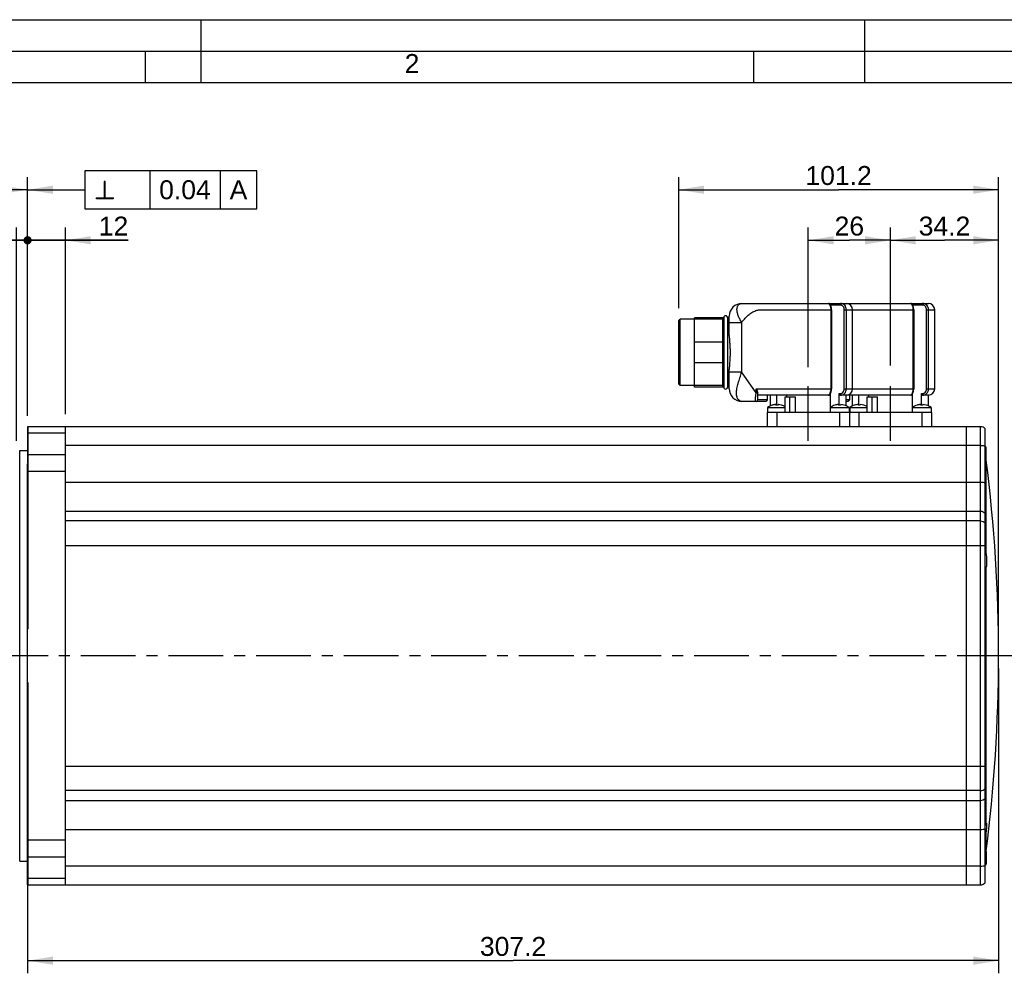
# Model space of a CAD drawing. Header units: millimetres. Extents: x 0 to 420, y 0 to 297.
# Tile 29 of 44: x 101 to 257, y 146 to 297. Entities that reach past the tile are written whole.
import ezdxf

# ---------------------------------------------------------------- set-up
doc = ezdxf.new("R2010")
doc.units = ezdxf.units.MM
doc.header["$LTSCALE"] = 23.1
doc.linetypes.add('CENTER', pattern=[0.6, 0.375, -0.075, 0.075, -0.075])
doc.layers.get('0').update_dxf_attribs({"linetype": 'CONTINUOUS'})
for name, color, linetype in [('AXIS', 7, 'CONTINUOUS'), ('COMPONENTS', 7, 'CONTINUOUS'), ('DETAIL', 7, 'CONTINUOUS'), ('DIMENSION', 7, 'CONTINUOUS')]:
    doc.layers.add(name, color=color, linetype=linetype)
doc.styles.get("Standard").update_dxf_attribs({"font": 'arial.ttf'})
doc.styles.add('TEXTSTYLE_2', font='arial.ttf')
doc.styles.add('TEXTSTYLE_4', font='gdt')
doc.dimstyles.new('DIMSTYLE_1', dxfattribs={"dimtxt": 3, "dimasz": 4, "dimexe": 0.18, "dimexo": 0.0625, "dimgap": 0.09, "dimtad": 1, "dimlfac": 2, "dimdsep": 46, "dimtxsty": 'STANDARD', "dimblk": '_FILLED', "dimblk1": '_FILLED', "dimblk2": '_FILLED', "dimcen": 0.09, "dimadec": 0, "dimazin": 0, "dimtp": 0.1, "dimtm": 0.1, "dimtfac": 1, "dimtofl": 0, "dimtmove": 0, "dimatfit": 3, "dimldrblk": '_FILLED', "dimfxl": 1, "dimtolj": 1, "dimarcsym": 0})
doc.dimstyles.new('DIMSTYLE_2', dxfattribs={"dimtxt": 3, "dimasz": 4, "dimexe": 0.18, "dimexo": 0.0625, "dimgap": 0.09, "dimtad": 1, "dimlfac": 2, "dimdsep": 46, "dimtxsty": 'STANDARD', "dimblk": '_FILLED', "dimblk1": '_FILLED', "dimblk2": '_FILLED', "dimcen": 0.09, "dimadec": 0, "dimazin": 0, "dimtp": 0.2, "dimtm": 0.2, "dimtfac": 1, "dimtofl": 0, "dimtmove": 0, "dimatfit": 3, "dimldrblk": '_FILLED', "dimfxl": 1, "dimtolj": 1, "dimarcsym": 0})
doc.dimstyles.new('DIMSTYLE_3', dxfattribs={"dimtxt": 3, "dimasz": 4, "dimexe": 0.18, "dimexo": 0.0625, "dimgap": 0.09, "dimtad": 1, "dimlfac": 2, "dimdsep": 46, "dimtxsty": 'STANDARD', "dimblk": '_FILLED', "dimblk1": '_FILLED', "dimblk2": '_FILLED', "dimcen": 0.09, "dimadec": 0, "dimazin": 0, "dimtp": 0.5, "dimtm": 0.5, "dimtfac": 1, "dimtofl": 0, "dimtmove": 0, "dimatfit": 3, "dimldrblk": '_FILLED', "dimfxl": 1, "dimtolj": 1, "dimarcsym": 0})
doc.dimstyles.new('DIMSTYLE_4', dxfattribs={"dimtxt": 3, "dimasz": 4, "dimexe": 0.18, "dimexo": 0.0625, "dimgap": 0.09, "dimtad": 1, "dimlfac": 2, "dimdsep": 46, "dimtxsty": 'STANDARD', "dimblk": '_FILLED', "dimblk1": '_FILLED', "dimblk2": '_FILLED', "dimcen": 0.09, "dimadec": 0, "dimazin": 0, "dimtp": 0.3, "dimtm": 0.3, "dimtfac": 1, "dimtofl": 0, "dimtmove": 0, "dimatfit": 3, "dimldrblk": '_FILLED', "dimfxl": 1, "dimtolj": 1, "dimarcsym": 0})
doc.dimstyles.get("Standard").update_dxf_attribs({"dimtxt": 3, "dimasz": 4, "dimexe": 0.18, "dimexo": 0.0625, "dimgap": 0.09, "dimtad": 1, "dimdec": 3, "dimdsep": 46, "dimtxsty": 'STANDARD', "dimblk": '_FILLED', "dimblk1": '_FILLED', "dimblk2": '_FILLED', "dimcen": 0.09, "dimadec": 0, "dimazin": 0, "dimtol": 1, "dimtp": 0.001, "dimtm": 0.001, "dimtfac": 1, "dimtdec": 3, "dimtofl": 0, "dimtmove": 0, "dimatfit": 3, "dimldrblk": '_FILLED', "dimfxl": 1, "dimtolj": 1, "dimarcsym": 0})

# ---------------------------------------------------------------- blocks, each defined once
blk = doc.blocks.new('_FILLED')
at = {"color": 0, "linetype": 'BYBLOCK'}
blk.add_solid([(0, 0), (-1, 0.1625), (-1, -0.1625)], dxfattribs=at)
blk = doc.blocks.new('_DOT')
at = {"color": 0, "linetype": 'BYBLOCK'}
blk.add_line((-0.1625, 0), (-1, 0), dxfattribs=at)
at = {"color": 0, "linetype": 'BYBLOCK', "const_width": 0.1625}
blk.add_lwpolyline([(-0.08125, 0, 1), (0.08125, 0, 1)], format="xyb", close=True, dxfattribs=at)
blk = doc.blocks.new('*D0')
at = {"layer": 'DIMENSION', "color": 2, "linetype": 'CONTINUOUS'}
for p, q in [((100.85, 230.34), (100.85, 264.09)), ((102.6, 234.57), (102.6, 264.09)), ((100.85, 262.09), (90.38, 262.09)), ((90.38, 262.09), (101.73, 262.09)), ((108.6, 262.09), (101.73, 262.09)), ((102.6, 262.09), (108.6, 262.09))]:
    blk.add_line(p, q, dxfattribs=at)
at = {"layer": 'DIMENSION', "color": 2, "linetype": 'CONTINUOUS', "xscale": 4, "yscale": 4, "zscale": 4}
blk.add_blockref('_FILLED', (100.85, 262.09), dxfattribs=at)
at = {"layer": 'DIMENSION', "color": 2, "linetype": 'CONTINUOUS', "xscale": 4, "yscale": 4, "zscale": 4, "rotation": 180}
blk.add_blockref('_DOT', (102.6, 262.09), dxfattribs=at)
at = {"layer": 'DIMENSION', "color": 2, "linetype": 'CONTINUOUS', "insert": (96.2, 265.84), "char_height": 3, "width": 5.8216, "attachment_point": 3, "line_spacing_factor": 0.9}
blk.add_mtext('3.5', dxfattribs=at)
blk = doc.blocks.new('*D1')
at = {"layer": 'DIMENSION', "color": 2, "linetype": 'CONTINUOUS'}
for p, q in [((102.6, 235.37), (102.6, 264.09)), ((108.6, 234.59), (108.6, 264.09)), ((102.6, 262.09), (96.6, 262.09)), ((96.6, 262.09), (105.6, 262.09)), ((118.53, 262.09), (105.6, 262.09)), ((108.6, 262.09), (118.53, 262.09))]:
    blk.add_line(p, q, dxfattribs=at)
at = {"layer": 'DIMENSION', "color": 2, "linetype": 'CONTINUOUS', "xscale": 4, "yscale": 4, "zscale": 4}
blk.add_blockref('_DOT', (102.6, 262.09), dxfattribs=at)
at = {"layer": 'DIMENSION', "color": 2, "linetype": 'CONTINUOUS', "xscale": 4, "yscale": 4, "zscale": 4, "rotation": 180}
blk.add_blockref('_FILLED', (108.6, 262.09), dxfattribs=at)
at = {"layer": 'DIMENSION', "color": 2, "linetype": 'CONTINUOUS', "insert": (113.87, 265.84), "char_height": 3, "width": 4.6617, "attachment_point": 1, "line_spacing_factor": 0.9}
blk.add_mtext('12', dxfattribs=at)
blk = doc.blocks.new('*D6')
at = {"layer": 'DIMENSION', "color": 2, "linetype": 'CONTINUOUS'}
for p, q in [((77.6, 204.05), (77.6, 272.09)), ((102.6, 234.3), (102.6, 272.09)), ((77.6, 270.09), (90.1, 270.09)), ((102.6, 270.09), (90.1, 270.09))]:
    blk.add_line(p, q, dxfattribs=at)
at = {"layer": 'DIMENSION', "color": 2, "linetype": 'CONTINUOUS', "xscale": 4, "yscale": 4, "zscale": 4, "rotation": 180}
blk.add_blockref('_FILLED', (77.6, 270.09), dxfattribs=at)
at = {"layer": 'DIMENSION', "color": 2, "linetype": 'CONTINUOUS', "xscale": 4, "yscale": 4, "zscale": 4}
blk.add_blockref('_FILLED', (102.6, 270.09), dxfattribs=at)
at = {"layer": 'DIMENSION', "color": 2, "linetype": 'CONTINUOUS', "insert": (90.1, 273.84), "char_height": 3, "width": 4.6617, "attachment_point": 2, "line_spacing_factor": 0.9}
blk.add_mtext('50', dxfattribs=at)
blk = doc.blocks.new('*D8')
at = {"layer": 'DIMENSION', "color": 2, "linetype": 'CONTINUOUS'}
for p, q in [((256.2, 194.34), (256.2, 146.09)), ((102.6, 161.08), (102.6, 146.09)), ((102.6, 148.09), (179.4, 148.09)), ((256.2, 148.09), (179.4, 148.09))]:
    blk.add_line(p, q, dxfattribs=at)
at = {"layer": 'DIMENSION', "color": 2, "linetype": 'CONTINUOUS', "xscale": 4, "yscale": 4, "zscale": 4, "rotation": 180}
blk.add_blockref('_FILLED', (102.6, 148.09), dxfattribs=at)
at = {"layer": 'DIMENSION', "color": 2, "linetype": 'CONTINUOUS', "xscale": 4, "yscale": 4, "zscale": 4}
blk.add_blockref('_FILLED', (256.2, 148.09), dxfattribs=at)
at = {"layer": 'DIMENSION', "color": 2, "linetype": 'CONTINUOUS', "insert": (179.4, 151.84), "char_height": 3, "width": 10.4833, "attachment_point": 2, "line_spacing_factor": 0.9}
blk.add_mtext('307.2', dxfattribs=at)
blk = doc.blocks.new('*D9')
at = {"layer": 'DIMENSION', "color": 2, "linetype": 'CONTINUOUS'}
for p, q in [((239.1, 242.25), (239.1, 264.09)), ((256.2, 198.34), (256.2, 264.09)), ((239.1, 262.09), (247.65, 262.09)), ((256.2, 262.09), (247.65, 262.09))]:
    blk.add_line(p, q, dxfattribs=at)
at = {"layer": 'DIMENSION', "color": 2, "linetype": 'CONTINUOUS', "xscale": 4, "yscale": 4, "zscale": 4, "rotation": 180}
blk.add_blockref('_FILLED', (239.1, 262.09), dxfattribs=at)
at = {"layer": 'DIMENSION', "color": 2, "linetype": 'CONTINUOUS', "xscale": 4, "yscale": 4, "zscale": 4}
blk.add_blockref('_FILLED', (256.2, 262.09), dxfattribs=at)
at = {"layer": 'DIMENSION', "color": 2, "linetype": 'CONTINUOUS', "insert": (247.65, 265.84), "char_height": 3, "width": 8.1524, "attachment_point": 2, "line_spacing_factor": 0.9}
blk.add_mtext('34.2', dxfattribs=at)
blk = doc.blocks.new('*D10')
at = {"layer": 'DIMENSION', "color": 2, "linetype": 'CONTINUOUS'}
for p, q in [((226.1, 242.01), (226.1, 264.09)), ((239.1, 242.25), (239.1, 264.09)), ((226.1, 262.09), (232.6, 262.09)), ((239.1, 262.09), (232.6, 262.09))]:
    blk.add_line(p, q, dxfattribs=at)
at = {"layer": 'DIMENSION', "color": 2, "linetype": 'CONTINUOUS', "xscale": 4, "yscale": 4, "zscale": 4, "rotation": 180}
blk.add_blockref('_FILLED', (226.1, 262.09), dxfattribs=at)
at = {"layer": 'DIMENSION', "color": 2, "linetype": 'CONTINUOUS', "xscale": 4, "yscale": 4, "zscale": 4}
blk.add_blockref('_FILLED', (239.1, 262.09), dxfattribs=at)
at = {"layer": 'DIMENSION', "color": 2, "linetype": 'CONTINUOUS', "insert": (232.6, 265.84), "char_height": 3, "width": 4.6617, "attachment_point": 2, "line_spacing_factor": 0.9}
blk.add_mtext('26', dxfattribs=at)
blk = doc.blocks.new('*D11')
at = {"layer": 'DIMENSION', "color": 2, "linetype": 'CONTINUOUS'}
for p, q in [((205.6, 251.34), (205.6, 272.09)), ((256.2, 198.34), (256.2, 272.09)), ((205.6, 270.09), (230.9, 270.09)), ((256.2, 270.09), (230.9, 270.09))]:
    blk.add_line(p, q, dxfattribs=at)
at = {"layer": 'DIMENSION', "color": 2, "linetype": 'CONTINUOUS', "xscale": 4, "yscale": 4, "zscale": 4, "rotation": 180}
blk.add_blockref('_FILLED', (205.6, 270.09), dxfattribs=at)
at = {"layer": 'DIMENSION', "color": 2, "linetype": 'CONTINUOUS', "xscale": 4, "yscale": 4, "zscale": 4}
blk.add_blockref('_FILLED', (256.2, 270.09), dxfattribs=at)
at = {"layer": 'DIMENSION', "color": 2, "linetype": 'CONTINUOUS', "insert": (230.9, 273.84), "char_height": 3, "width": 10.4833, "attachment_point": 2, "line_spacing_factor": 0.9}
blk.add_mtext('101.2', dxfattribs=at)

msp = doc.modelspace()

# ---------------------------------------------------------------- linework, layer by layer
at = {"color": 2, "linetype": 'CONTINUOUS'}
for p, q in [((0, 297), (420, 297)), ((130, 297), (130, 287)), ((235, 297), (235, 287)), ((20, 292), (415, 292)), ((121.25, 287), (121.25, 292)), ((217.5, 287), (217.5, 292))]:
    msp.add_line(p, q, dxfattribs=at)
at = {"color": 7, "linetype": 'CONTINUOUS'}
msp.add_line((410, 287), (25, 287), dxfattribs=at)
at = {"layer": 'AXIS', "color": 2, "linetype": 'CENTER'}
for p, q in [((226.10323, 230.32745), (226.10323, 240.00672)), ((239.10323, 230.32745), (239.10323, 240.25332)), ((258.29253, 196.33596), (74.60323, 196.33596))]:
    msp.add_line(p, q, dxfattribs=at)
at = {"layer": 'COMPONENTS', "color": 7, "linetype": 'CONTINUOUS'}
for p, q in [((215.60323, 252.08596), (245.10323, 252.08596)), ((229.78154, 251.08596), (229.78154, 238.58596)), ((233.10323, 238.58596), (233.10323, 251.08596)), ((242.78154, 251.08596), (242.78154, 238.58596)), ((246.10323, 238.58596), (246.10323, 251.08596)), ((205.60323, 249.33595), (205.85323, 249.58595)), ((205.60323, 239.33604), (205.60323, 249.33587)), ((205.85323, 239.08596), (205.85323, 249.58596)), ((208.10323, 249.58596), (205.85323, 249.58596)), ((208.10323, 238.83596), (208.10323, 249.83596)), ((212.72823, 249.83596), (208.10323, 249.83596)), ((212.60323, 238.83596), (212.60323, 249.83596)), ((212.72823, 249.83596), (212.72823, 238.83596)), ((213.32823, 249.83596), (213.32823, 238.83596)), ((213.60323, 249.83596), (213.32823, 249.83596)), ((213.60323, 247.03921), (213.60323, 250.08596)), ((212.60323, 245.97532), (208.10323, 245.97532)), ((212.60323, 242.6966), (208.10323, 242.6966)), ((213.60323, 238.58596), (213.60323, 241.6327)), ((205.60323, 239.33596), (205.85323, 239.08596)), ((208.10323, 239.08596), (205.85323, 239.08596)), ((212.72823, 238.83596), (208.10323, 238.83596)), ((213.60323, 238.83596), (213.32823, 238.83596)), ((218.10323, 236.83596), (218.10323, 237.91865)), ((229.30718, 237.58596), (218.10323, 237.58596)), ((219.60323, 237.58596), (219.60323, 236.83596)), ((220.10323, 235.8884), (220.10323, 237.58596)), ((221.1257, 236.00316), (221.1257, 237.58596)), ((222.43784, 237.33596), (224.05706, 237.33596)), ((222.43784, 234.83596), (222.43784, 237.33596)), ((222.70263, 237.33596), (222.70263, 237.58596)), ((223.15143, 237.33596), (223.15143, 234.83596)), ((224.05706, 234.83596), (224.05706, 237.33596)), ((229.31507, 237.58608), (229.30718, 237.58596)), ((229.55338, 237.73721), (229.55338, 235.63596)), ((231.01205, 236.00282), (231.01205, 237.85027)), ((242.30718, 237.58596), (231.17617, 237.58596)), ((232.10323, 235.88803), (232.10323, 237.58596)), ((232.60323, 237.58596), (232.60323, 236.83596)), ((233.10323, 235.8884), (233.10323, 237.58596)), ((234.1257, 236.00316), (234.1257, 237.58596)), ((235.43784, 237.33596), (237.05706, 237.33596)), ((235.43784, 234.83596), (235.43784, 237.33596)), ((235.70263, 237.33596), (235.70263, 237.58596)), ((236.15143, 237.33596), (236.15143, 234.83596)), ((237.05706, 234.83596), (237.05706, 237.33596)), ((242.31507, 237.58608), (242.30718, 237.58596)), ((242.55338, 237.73721), (242.55338, 235.63596)), ((244.01205, 236.00282), (244.01205, 237.85027)), ((245.10323, 237.58596), (244.17617, 237.58596)), ((245.10323, 235.88803), (245.10323, 237.58596)), ((219.27895, 236.58596), (215.60323, 236.58596)), ((219.65282, 235.63596), (222.43784, 235.63596)), ((219.65282, 235.63596), (219.65282, 234.83596)), ((220.41965, 235.9972), (220.41712, 236.00316)), ((220.96953, 235.9972), (220.95924, 236.09438)), ((221.34641, 236.09438), (221.33612, 235.9972)), ((221.88853, 236.00316), (221.886, 235.9972)), ((229.55282, 235.63596), (232.55282, 235.63596)), ((229.55282, 235.63596), (229.55282, 234.83596)), ((230.31965, 235.9972), (230.31712, 236.00316)), ((230.86953, 235.9972), (230.85924, 236.09438)), ((231.24641, 236.09438), (231.23612, 235.9972)), ((231.78853, 236.00316), (231.786, 235.9972)), ((232.27895, 236.58596), (232.10323, 236.58596)), ((232.55282, 235.63596), (232.55282, 234.83596)), ((232.65282, 235.63596), (235.43784, 235.63596)), ((232.65282, 235.63596), (232.65282, 234.83596)), ((233.41965, 235.9972), (233.41712, 236.00316)), ((233.96953, 235.9972), (233.95924, 236.09438)), ((234.34641, 236.09438), (234.33612, 235.9972)), ((234.88853, 236.00316), (234.886, 235.9972)), ((242.55282, 235.63596), (245.55282, 235.63596)), ((242.55282, 235.63596), (242.55282, 234.83596)), ((243.31965, 235.9972), (243.31712, 236.00316)), ((243.86953, 235.9972), (243.85924, 236.09438)), ((244.24641, 236.09438), (244.23612, 235.9972)), ((244.78853, 236.00316), (244.786, 235.9972)), ((245.55282, 235.63596), (245.55282, 234.83596)), ((245.60323, 234.83596), (219.60323, 234.83596)), ((219.60323, 234.83596), (219.60323, 232.58596)), ((232.60323, 234.83596), (232.60323, 232.58596)), ((245.60323, 234.83596), (245.60323, 232.58596)), ((102.60323, 232.58596), (102.60323, 226.80382)), ((253.35323, 232.58596), (102.60323, 232.58596)), ((102.70323, 200.60064), (102.70323, 232.58596)), ((108.60323, 160.08596), (108.60323, 232.58596)), ((251.10323, 232.58596), (251.10323, 160.08596)), ((254.10323, 160.42452), (254.10323, 232.24739)), ((102.70323, 229.59609), (102.60323, 229.59609)), ((254.25323, 226.32227), (254.25323, 229.32227)), ((101.35323, 163.83596), (101.35323, 228.83596)), ((101.35323, 228.83596), (102.60323, 228.83596)), ((102.60323, 160.08596), (102.60323, 226.71048)), ((102.70323, 226.71048), (102.60323, 226.71048)), ((102.70323, 216.57548), (102.60323, 216.57548)), ((102.70323, 211.36969), (102.60323, 211.36969)), ((102.70323, 200.60064), (102.60323, 200.60064)), ((102.70323, 192.07128), (102.60323, 192.07128)), ((102.70323, 160.08596), (102.70323, 192.07128)), ((102.70323, 181.30222), (102.60323, 181.30222)), ((254.25323, 177.38285), (254.25323, 180.38277)), ((102.70323, 176.09643), (102.60323, 176.09643)), ((102.70323, 165.96144), (102.60323, 165.96144)), ((254.25323, 165.36939), (254.25323, 163.34965)), ((101.35323, 163.83596), (102.60323, 163.83596)), ((102.70323, 163.07582), (102.60323, 163.07582)), ((102.60323, 160.08596), (253.35323, 160.08596))]:
    msp.add_line(p, q, dxfattribs=at)
at = {"layer": 'COMPONENTS', "color": 9, "linetype": 'CONTINUOUS'}
for p, q in [((225.96247, 251.08596), (229.78154, 251.08596)), ((231.15855, 251.83596), (229.61069, 251.83596)), ((229.65851, 251.08596), (229.65851, 238.58596)), ((231.79423, 251.08596), (233.10323, 251.08596)), ((231.79423, 238.58596), (231.79423, 251.08596)), ((232.13316, 238.58596), (232.13316, 251.08596)), ((233.10323, 251.08596), (238.96247, 251.08596)), ((238.96247, 251.08596), (242.78154, 251.08596)), ((244.15855, 251.83596), (242.61069, 251.83596)), ((242.65851, 251.08596), (242.65851, 238.58596)), ((244.79423, 251.08596), (246.10323, 251.08596)), ((244.79423, 238.58596), (244.79423, 251.08596)), ((245.13316, 238.58596), (245.13316, 251.08596)), ((213.60323, 249.0824), (215.56301, 249.0824)), ((215.56301, 249.08255), (215.56301, 241.25511)), ((213.60323, 241.25516), (215.56301, 241.25516)), ((217.8482, 237.95433), (215.56301, 241.25511)), ((217.8482, 238.58596), (229.78154, 238.58596)), ((217.8482, 237.95433), (217.8482, 238.58596)), ((231.79423, 238.58596), (242.78154, 238.58596)), ((244.79423, 238.58596), (246.10323, 238.58596)), ((218.10139, 237.95433), (217.8482, 237.95433)), ((219.60323, 236.83596), (218.10323, 236.83596)), ((232.60323, 236.83596), (232.10323, 236.83596)), ((221.10323, 234.83596), (221.10323, 232.58596)), ((231.05282, 234.83596), (231.05282, 232.58596)), ((234.10323, 234.83596), (234.10323, 232.58596)), ((244.05282, 234.83596), (244.05282, 232.58596)), ((253.35323, 160.08596), (253.35323, 232.58596)), ((108.60323, 231.55147), (102.70323, 231.55147)), ((253.35323, 229.62123), (108.60323, 229.62123)), ((102.70323, 228.21255), (108.60323, 228.21255)), ((254.2172, 226.27218), (254.2172, 212.61156)), ((102.70323, 225.52821), (108.60323, 225.52821)), ((108.60323, 223.82077), (253.35323, 223.82077)), ((108.60323, 219.22458), (253.35323, 219.22458)), ((253.35323, 217.67035), (108.60323, 217.67035)), ((108.60323, 213.80665), (254.10323, 213.80665)), ((254.2172, 210.35037), (254.2172, 180.43357)), ((108.60323, 178.86526), (254.10323, 178.86526)), ((254.2172, 177.33205), (254.2172, 169.64034)), ((253.35323, 175.00156), (108.60323, 175.00156)), ((108.60323, 173.44733), (253.35323, 173.44733)), ((108.60323, 168.85114), (253.35323, 168.85114)), ((254.2172, 168.38694), (254.2172, 165.07014)), ((108.60323, 167.14371), (102.70323, 167.14371)), ((108.60323, 164.45936), (102.70323, 164.45936)), ((253.35323, 163.05068), (108.60323, 163.05068)), ((102.70323, 161.12044), (108.60323, 161.12044))]:
    msp.add_line(p, q, dxfattribs=at)
at = {"layer": 'COMPONENTS', "color": 2, "linetype": 'CONTINUOUS'}
for p, q in [((212.60323, 249.58596), (208.10323, 249.58596)), ((212.60323, 239.08596), (208.10323, 239.08596))]:
    msp.add_line(p, q, dxfattribs=at)
at = {"layer": 'COMPONENTS', "color": 7, "linetype": 'CONTINUOUS'}
for points in [[(229.78153, 251.08596), (229.78114, 251.12272), (229.77969, 251.16644), (229.77721, 251.20947), (229.77374, 251.25172), (229.76935, 251.29316), (229.76407, 251.33371), (229.758, 251.37331), (229.75118, 251.41195), (229.74369, 251.44957), (229.73557, 251.48612), (229.72689, 251.5216), (229.71772, 251.55595), (229.70814, 251.58911), (229.6982, 251.62108), (229.68797, 251.65181), (229.67752, 251.68126), (229.66691, 251.70943), (229.6562, 251.73629), (229.64546, 251.76182), (229.63471, 251.78607), (229.62402, 251.809), (229.61343, 251.83064), (229.60292, 251.85107), (229.59254, 251.87034), (229.58231, 251.88842), (229.57221, 251.9054), (229.56224, 251.92132), (229.55239, 251.93622), (229.54255, 251.9503), (229.53272, 251.96351), (229.52275, 251.97606), (229.51211, 251.98849), (229.50054, 252.00091), (229.48788, 252.0132), (229.47363, 252.02553), (229.45727, 252.03788), (229.43871, 252.04981), (229.41806, 252.06076), (229.39529, 252.0703), (229.37027, 252.07803), (229.34316, 252.08338), (229.31421, 252.08583), (229.30922, 252.08592)], [(242.78153, 251.08596), (242.78114, 251.12272), (242.77969, 251.16644), (242.77721, 251.20947), (242.77374, 251.25172), (242.76935, 251.29316), (242.76407, 251.33371), (242.758, 251.37331), (242.75118, 251.41195), (242.74369, 251.44957), (242.73557, 251.48612), (242.72689, 251.5216), (242.71772, 251.55595), (242.70814, 251.58911), (242.6982, 251.62108), (242.68797, 251.65181), (242.67752, 251.68126), (242.66691, 251.70943), (242.6562, 251.73629), (242.64546, 251.76182), (242.63471, 251.78607), (242.62402, 251.809), (242.61343, 251.83064), (242.60292, 251.85107), (242.59254, 251.87034), (242.58231, 251.88842), (242.57221, 251.9054), (242.56224, 251.92132), (242.55239, 251.93622), (242.54255, 251.9503), (242.53272, 251.96351), (242.52275, 251.97606), (242.51211, 251.98849), (242.50054, 252.00091), (242.48788, 252.0132), (242.47363, 252.02553), (242.45727, 252.03788), (242.43871, 252.04981), (242.41806, 252.06076), (242.39529, 252.0703), (242.37027, 252.07803), (242.34316, 252.08338), (242.31421, 252.08583), (242.30922, 252.08592)], [(229.31507, 237.58608), (229.34461, 237.58872), (229.37241, 237.59442), (229.39819, 237.60267), (229.42165, 237.61288), (229.44296, 237.62464), (229.46215, 237.63752), (229.47898, 237.65084), (229.49354, 237.66406), (229.5065, 237.67726), (229.51855, 237.69081), (229.52991, 237.70477), (229.54081, 237.71921), (229.55161, 237.73453), (229.56237, 237.75079), (229.57315, 237.76806), (229.58411, 237.78661), (229.59526, 237.80653), (229.60657, 237.82781), (229.61807, 237.85062), (229.62972, 237.875), (229.64147, 237.90094), (229.65325, 237.92847), (229.665, 237.95758), (229.67663, 237.98824), (229.68808, 238.02041), (229.69923, 238.05404), (229.71001, 238.08907), (229.72033, 238.12546), (229.73011, 238.16311), (229.73926, 238.20199), (229.74772, 238.24205), (229.7554, 238.28322), (229.76222, 238.32543), (229.76812, 238.36862), (229.77302, 238.41272), (229.77687, 238.45761), (229.77959, 238.50324), (229.78114, 238.54948), (229.78152, 238.58596)], [(242.31507, 237.58608), (242.34461, 237.58872), (242.37241, 237.59442), (242.39819, 237.60267), (242.42165, 237.61288), (242.44296, 237.62464), (242.46215, 237.63752), (242.47898, 237.65084), (242.49354, 237.66406), (242.5065, 237.67726), (242.51855, 237.69081), (242.52991, 237.70477), (242.54081, 237.71921), (242.55161, 237.73453), (242.56237, 237.75079), (242.57315, 237.76806), (242.58411, 237.78661), (242.59526, 237.80653), (242.60657, 237.82781), (242.61807, 237.85062), (242.62972, 237.875), (242.64147, 237.90094), (242.65325, 237.92847), (242.665, 237.95758), (242.67663, 237.98824), (242.68808, 238.02041), (242.69923, 238.05404), (242.71001, 238.08907), (242.72033, 238.12546), (242.73011, 238.16311), (242.73926, 238.20199), (242.74772, 238.24205), (242.7554, 238.28322), (242.76222, 238.32543), (242.76812, 238.36862), (242.77302, 238.41272), (242.77687, 238.45761), (242.77959, 238.50324), (242.78114, 238.54948), (242.78152, 238.58596)]]:
    msp.add_lwpolyline(points, dxfattribs=at)
for centre, radius, start, end in [((215.60323, 250.08596), 2, 89.9999872, 180), ((232.10323, 251.08596), 1, 0, 90), ((245.10323, 251.08596), 1, 0, 90), ((213.02823, 249.83596), 0.3, 0, 180), ((213.02823, 238.83596), 0.3, 180, 360), ((215.60323, 238.58596), 2, 179.9999952, 270), ((232.10323, 238.58596), 1, 270, 360), ((245.10323, 238.58596), 1, 270, 360), ((217.85323, 236.83596), 0.25, 270, 0.0001566), ((221.15282, 233.49284), 2.6159, 106.3853601, 124.9888075), ((221.15272, 233.47348), 2.62803, 94.2219722, 106.1971165), ((221.15283, 233.1816), 2.82156, 86.2751906, 93.7248094), ((221.15284, 233.4726), 2.62891, 85.286342, 85.7775418), ((221.15293, 233.47345), 2.62806, 74.6643901, 85.2867463), ((221.15347, 233.47565), 2.6258, 73.8009735, 74.6630084), ((221.15282, 233.49284), 2.6159, 60.5723521, 73.6146399), ((231.05282, 233.49284), 2.6159, 106.3853601, 124.9888075), ((231.05272, 233.47348), 2.62803, 94.2219722, 106.1971165), ((231.05283, 233.1816), 2.82156, 86.2751906, 93.7248094), ((231.05284, 233.4726), 2.62891, 85.286342, 85.7775418), ((231.05293, 233.47345), 2.62806, 74.6643901, 85.2867463), ((231.05347, 233.47565), 2.6258, 73.8009735, 74.6630084), ((231.05282, 233.49284), 2.6159, 55.0111925, 73.6146399), ((234.15282, 233.49284), 2.6159, 106.3853601, 124.9888075), ((234.15272, 233.47348), 2.62803, 94.2219722, 106.1971165), ((234.15283, 233.1816), 2.82156, 86.2751906, 93.7248094), ((234.15284, 233.4726), 2.62891, 85.286342, 85.7775418), ((234.15293, 233.47345), 2.62806, 74.6643901, 85.2867463), ((234.15347, 233.47565), 2.6258, 73.8009735, 74.6630084), ((234.15282, 233.49284), 2.6159, 60.5723521, 73.6146399), ((244.05282, 233.49284), 2.6159, 106.3853601, 124.9888075), ((244.05272, 233.47348), 2.62803, 94.2219722, 106.1971165), ((244.05283, 233.1816), 2.82156, 86.2751906, 93.7248094), ((244.05284, 233.4726), 2.62891, 85.286342, 85.7775418), ((244.05293, 233.47345), 2.62806, 74.6643901, 85.2867463), ((244.05347, 233.47565), 2.6258, 73.8009735, 74.6630084), ((244.05282, 233.49284), 2.6159, 55.0111925, 73.6146399), ((253.35323, 231.58596), 1, 41.4096221, 90), ((252.02198, 227.82227), 2.68858, 33.9117135, 39.2637186), ((252.02198, 227.82227), 2.68858, 320.7362814, 326.0882865), ((9.10323, 196.33596), 247.1, 352.7308208, 7.1992904), ((252.02198, 178.88281), 2.68858, 33.9117135, 39.2637186), ((252.02198, 178.88281), 2.68858, 320.7362814, 326.0882865), ((248.43426, 169.72461), 5.88022, 357.6304462, 358.2673533), ((254.09321, 165.08596), 0.125, 270, 352.7308208), ((252.02198, 164.84965), 2.68858, 320.7362814, 326.0882865), ((253.35323, 161.08596), 1, 270, 318.5903779)]:
    msp.add_arc(centre, radius, start, end, dxfattribs=at)
at = {"layer": 'COMPONENTS', "color": 9, "linetype": 'CONTINUOUS'}
for points, knots in [([(215.56296, 249.08248), (215.462, 249.26261), (215.26654, 249.6172), (215.01998, 250.15038), (214.85762, 250.66641), (214.79907, 251.14021), (214.84813, 251.49471), (214.94975, 251.72191), (215.048, 251.85704), (215.16784, 251.96184), (215.3484, 252.059), (215.50259, 252.08594), (215.60323, 252.08596)], [0, 0, 0, 0, 0.172620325, 0.338396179, 0.490308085, 0.622992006, 0.734763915, 0.783949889, 0.829751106, 0.873340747, 0.915864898, 1, 1, 1, 1]), ([(215.56301, 249.08255), (215.70161, 249.26869), (215.99133, 249.63186), (216.4722, 250.13671), (217.01113, 250.5799), (217.52002, 250.86728), (217.90529, 250.99822), (218.13175, 251.04953), (218.2754, 251.07055), (218.39096, 251.08149), (218.50694, 251.08634), (218.71004, 251.08574), (219.00012, 251.08604), (219.34825, 251.08594), (219.69636, 251.08596), (220.04448, 251.08595), (220.50864, 251.08596), (221.08883, 251.08596), (222.01714, 251.08596), (223.17753, 251.08596), (224.57, 251.08596), (225.49831, 251.08596), (225.96247, 251.08596)], [0, 0, 0, 0, 0.06250903, 0.125004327, 0.187471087, 0.249877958, 0.281115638, 0.296741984, 0.312370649, 0.320184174, 0.327998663, 0.343626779, 0.374882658, 0.406138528, 0.437394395, 0.468650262, 0.499906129, 0.562417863, 0.624929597, 0.749953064, 0.874976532, 1, 1, 1, 1]), ([(229.30718, 252.08596), (229.32242, 252.08595), (229.36034, 252.06421), (229.41071, 252.00765), (229.46892, 251.91693), (229.55301, 251.74021), (229.63485, 251.46021), (229.65849, 251.21591), (229.65851, 251.08596)], [0, 0, 0, 0, 0.041661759, 0.110517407, 0.208776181, 0.333922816, 0.644908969, 1, 1, 1, 1]), ([(231.15855, 251.83596), (231.15855, 251.86785), (231.15915, 251.9142), (231.16131, 251.97305), (231.16342, 252.01062), (231.16591, 252.04089), (231.16879, 252.06484), (231.17146, 252.07717), (231.1742, 252.08596), (231.17617, 252.08596)], [0, 0, 0, 0, 0.379841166, 0.55161724, 0.702196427, 0.825997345, 0.918586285, 0.976519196, 1, 1, 1, 1]), ([(231.79423, 251.08596), (231.79422, 251.1786), (231.76948, 251.36306), (231.6688, 251.57429), (231.5434, 251.70694), (231.42828, 251.78191), (231.29724, 251.82682), (231.20485, 251.83595), (231.15855, 251.83596)], [0, 0, 0, 0, 0.25329432, 0.501621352, 0.62486112, 0.748427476, 0.873421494, 1, 1, 1, 1]), ([(232.13316, 251.08596), (232.13315, 251.21729), (232.08894, 251.47885), (231.88653, 251.81815), (231.56199, 252.04137), (231.30426, 252.08595), (231.17617, 252.08596)], [0, 0, 0, 0, 0.256051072, 0.505137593, 0.750276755, 1, 1, 1, 1]), ([(242.30718, 252.08596), (242.32242, 252.08595), (242.36034, 252.06421), (242.41071, 252.00765), (242.46892, 251.91693), (242.55301, 251.74021), (242.63485, 251.46021), (242.65849, 251.21591), (242.65851, 251.08596)], [0, 0, 0, 0, 0.041661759, 0.110517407, 0.208776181, 0.333922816, 0.644908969, 1, 1, 1, 1]), ([(244.15855, 251.83596), (244.15855, 251.86785), (244.15915, 251.9142), (244.16131, 251.97305), (244.16342, 252.01062), (244.16591, 252.04089), (244.16879, 252.06484), (244.17146, 252.07717), (244.1742, 252.08596), (244.17617, 252.08596)], [0, 0, 0, 0, 0.379841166, 0.55161724, 0.702196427, 0.825997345, 0.918586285, 0.976519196, 1, 1, 1, 1]), ([(244.79423, 251.08596), (244.79422, 251.1786), (244.76948, 251.36306), (244.6688, 251.57429), (244.5434, 251.70694), (244.42828, 251.78191), (244.29724, 251.82682), (244.20485, 251.83595), (244.15855, 251.83596)], [0, 0, 0, 0, 0.25329432, 0.501621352, 0.62486112, 0.748427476, 0.873421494, 1, 1, 1, 1]), ([(245.13316, 251.08596), (245.13315, 251.21729), (245.08894, 251.47885), (244.88653, 251.81815), (244.56199, 252.04137), (244.30426, 252.08595), (244.17617, 252.08596)], [0, 0, 0, 0, 0.256051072, 0.505137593, 0.750276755, 1, 1, 1, 1]), ([(215.60321, 236.58596), (215.51002, 236.58596), (215.29629, 236.63894), (215.00798, 236.88375), (214.79605, 237.31956), (214.72223, 237.92468), (214.80318, 238.65715), (215.01268, 239.47482), (215.2909, 240.34652), (215.47628, 240.94788), (215.563, 241.25513)], [0, 0, 0, 0, 0.053917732, 0.122490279, 0.212006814, 0.327678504, 0.470590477, 0.636012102, 0.815301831, 1, 1, 1, 1]), ([(229.65851, 238.58596), (229.65849, 238.45595), (229.63483, 238.21157), (229.55295, 237.93152), (229.46883, 237.75481), (229.41061, 237.66416), (229.36028, 237.60767), (229.3224, 237.58596), (229.30718, 237.58596)], [0, 0, 0, 0, 0.35522959, 0.666281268, 0.791414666, 0.889620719, 0.95839219, 1, 1, 1, 1]), ([(231.01205, 237.85027), (231.11442, 237.8308), (231.27735, 237.82978), (231.47016, 237.91089), (231.63191, 238.04045), (231.76303, 238.27286), (231.79422, 238.48128), (231.79423, 238.58596)], [0, 0, 0, 0, 0.251936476, 0.376422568, 0.499767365, 0.746926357, 1, 1, 1, 1]), ([(242.65851, 238.58596), (242.65849, 238.45595), (242.63483, 238.21157), (242.55295, 237.93152), (242.46883, 237.75481), (242.41061, 237.66416), (242.36028, 237.60767), (242.3224, 237.58596), (242.30718, 237.58596)], [0, 0, 0, 0, 0.35522959, 0.666281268, 0.791414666, 0.889620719, 0.95839219, 1, 1, 1, 1]), ([(244.01205, 237.85027), (244.11442, 237.8308), (244.27735, 237.82978), (244.47016, 237.91089), (244.63191, 238.04045), (244.76303, 238.27286), (244.79422, 238.48128), (244.79423, 238.58596)], [0, 0, 0, 0, 0.251936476, 0.376422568, 0.499767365, 0.746926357, 1, 1, 1, 1]), ([(217.85322, 236.58596), (217.84253, 236.58596), (217.82418, 236.59662), (217.80524, 236.62039), (217.77881, 236.66954), (217.75322, 236.76971), (217.74224, 236.93491), (217.75531, 237.15134), (217.78513, 237.40326), (217.81899, 237.67482), (217.83906, 237.86054), (217.8482, 237.95433)], [0, 0, 0, 0, 0.02277402, 0.040660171, 0.065203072, 0.140722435, 0.258659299, 0.416889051, 0.601976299, 0.799222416, 1, 1, 1, 1]), ([(253.35323, 229.62123), (253.49059, 229.62123), (253.74283, 229.60807), (253.99299, 229.56596), (254.10323, 229.53361)], [0, 0, 0, 0, 0.544529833, 1, 1, 1, 1]), ([(253.35323, 223.82077), (253.49059, 223.82077), (253.74283, 223.80761), (253.99299, 223.7655), (254.10323, 223.73315)], [0, 0, 0, 0, 0.544529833, 1, 1, 1, 1]), ([(253.35323, 219.22458), (253.49331, 219.22458), (253.77511, 219.16702), (254.00977, 218.99992), (254.10323, 218.89755)], [0, 0, 0, 0, 0.502619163, 1, 1, 1, 1]), ([(253.35323, 217.67035), (253.49331, 217.67035), (253.77511, 217.6128), (254.00977, 217.4457), (254.10323, 217.34333)], [0, 0, 0, 0, 0.502619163, 1, 1, 1, 1]), ([(253.35323, 175.00156), (253.49331, 175.00156), (253.77511, 175.05912), (254.00977, 175.22622), (254.10323, 175.32859)], [0, 0, 0, 0, 0.502619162, 1, 1, 1, 1]), ([(253.35323, 173.44733), (253.49331, 173.44733), (253.77511, 173.50489), (254.00977, 173.67199), (254.10323, 173.77436)], [0, 0, 0, 0, 0.502619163, 1, 1, 1, 1]), ([(253.35323, 168.85114), (253.49059, 168.85114), (253.74283, 168.8643), (253.99299, 168.90641), (254.10323, 168.93877)], [0, 0, 0, 0, 0.544529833, 1, 1, 1, 1]), ([(253.35323, 163.05068), (253.49059, 163.05068), (253.74283, 163.06384), (253.99299, 163.10595), (254.10323, 163.13831)], [0, 0, 0, 0, 0.544529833, 1, 1, 1, 1])]:
    msp.add_open_spline(points, degree=3, knots=knots, dxfattribs=at)
at = {"layer": 'COMPONENTS', "color": 7, "linetype": 'CONTINUOUS'}
for points, knots in [([(213.60323, 247.03919), (213.60323, 246.82696), (213.62443, 246.39123), (213.67662, 245.72622), (213.72183, 245.03755), (213.73357, 244.57108), (213.73357, 244.33596)], [0, 0, 0, 0, 0.235212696, 0.48307708, 0.739412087, 1, 1, 1, 1]), ([(213.73357, 244.33596), (213.73357, 244.10081), (213.72182, 243.63433), (213.67662, 242.94565), (213.62443, 242.28066), (213.60323, 241.84495), (213.60323, 241.63272)], [0, 0, 0, 0, 0.260607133, 0.516941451, 0.764793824, 1, 1, 1, 1]), ([(217.8482, 238.58596), (217.902, 238.47835), (217.98219, 238.32054), (218.06801, 238.10975), (218.09637, 238.00503), (218.10139, 237.95433)], [0, 0, 0, 0, 0.52834461, 0.77622105, 1, 1, 1, 1]), ([(231.17617, 237.58596), (231.30417, 237.58595), (231.56182, 237.63051), (231.88639, 237.85358), (232.08891, 238.19294), (232.13315, 238.45458), (232.13316, 238.58596)], [0, 0, 0, 0, 0.249554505, 0.494710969, 0.743858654, 1, 1, 1, 1]), ([(244.17617, 237.58596), (244.30417, 237.58595), (244.56182, 237.63051), (244.88639, 237.85358), (245.08891, 238.19294), (245.13315, 238.45458), (245.13316, 238.58596)], [0, 0, 0, 0, 0.249554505, 0.494710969, 0.743858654, 1, 1, 1, 1]), ([(219.60323, 236.83596), (219.60323, 236.79415), (219.57383, 236.7134), (219.48441, 236.63666), (219.38362, 236.5949), (219.31337, 236.58596), (219.27895, 236.58596)], [0, 0, 0, 0, 0.279524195, 0.532613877, 0.769890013, 1, 1, 1, 1]), ([(231.17617, 237.58596), (231.15579, 237.58596), (231.11023, 237.60353), (231.05902, 237.66288), (231.02171, 237.7479), (231.01205, 237.81482), (231.01205, 237.85027)], [0, 0, 0, 0, 0.181728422, 0.406961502, 0.684040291, 1, 1, 1, 1]), ([(232.60323, 236.83596), (232.60323, 236.79415), (232.57383, 236.7134), (232.48441, 236.63666), (232.38362, 236.5949), (232.31337, 236.58596), (232.27895, 236.58596)], [0, 0, 0, 0, 0.279524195, 0.532613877, 0.769890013, 1, 1, 1, 1]), ([(244.17617, 237.58596), (244.15579, 237.58596), (244.11023, 237.60353), (244.05902, 237.66288), (244.02171, 237.7479), (244.01205, 237.81482), (244.01205, 237.85027)], [0, 0, 0, 0, 0.181728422, 0.406961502, 0.684040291, 1, 1, 1, 1]), ([(254.2172, 212.61156), (254.21386, 212.63713), (254.18677, 212.68994), (254.1315, 212.71104), (254.10323, 212.71306)], [0, 0, 0, 0, 0.476397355, 1, 1, 1, 1]), ([(254.2172, 212.61156), (254.24931, 212.36571), (254.29426, 211.86982), (254.31367, 211.37228), (254.31367, 211.12265)], [0, 0, 0, 0, 0.498301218, 1, 1, 1, 1]), ([(254.10323, 210.3521), (254.11429, 210.35205), (254.14877, 210.35171), (254.18322, 210.34995), (254.20664, 210.34987)], [0, 0, 0, 0, 0.320745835, 1, 1, 1, 1]), ([(254.20664, 210.34987), (254.20788, 210.34987), (254.2114, 210.34992), (254.21498, 210.34985), (254.2172, 210.35037)], [0, 0, 0, 0, 0.352491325, 1, 1, 1, 1]), ([(254.31367, 211.12265), (254.31367, 211.01825), (254.31054, 210.83231), (254.29404, 210.59496), (254.27047, 210.44492), (254.24418, 210.37292), (254.22608, 210.35241), (254.2172, 210.35037)], [0, 0, 0, 0, 0.396506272, 0.704896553, 0.90662367, 0.96541068, 1, 1, 1, 1]), ([(254.2172, 169.64034), (254.22384, 169.67031), (254.23582, 169.7217), (254.25517, 169.78879), (254.26928, 169.82604), (254.28267, 169.84812), (254.28914, 169.84811)], [0, 0, 0, 0, 0.413452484, 0.719271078, 0.912870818, 1, 1, 1, 1]), ([(254.28914, 169.84811), (254.29447, 169.8481), (254.30434, 169.82774), (254.30835, 169.79418), (254.3134, 169.73342), (254.31367, 169.68715), (254.31367, 169.66006)], [0, 0, 0, 0, 0.082806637, 0.272241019, 0.579027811, 1, 1, 1, 1]), ([(254.2172, 169.64034), (254.21538, 169.63212), (254.19209, 169.591), (254.14025, 169.57673), (254.10323, 169.57487)], [0, 0, 0, 0, 0.185051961, 1, 1, 1, 1]), ([(254.10323, 168.26617), (254.13242, 168.26872), (254.19042, 168.2989), (254.2139, 168.35762), (254.2172, 168.38694)], [0, 0, 0, 0, 0.498273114, 1, 1, 1, 1]), ([(254.30945, 169.48149), (254.30267, 169.3167), (254.27615, 168.95133), (254.23971, 168.58694), (254.2172, 168.38694)], [0, 0, 0, 0, 0.450387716, 1, 1, 1, 1]), ([(254.31367, 169.66006), (254.31367, 169.65139), (254.31349, 169.61364), (254.31266, 169.57589), (254.31179, 169.54681)], [0, 0, 0, 0, 0.22953197, 1, 1, 1, 1])]:
    msp.add_open_spline(points, degree=3, knots=knots, dxfattribs=at)
msp.add_open_spline([(218.10139, 237.95433), (218.10257, 237.94248), (218.10323, 237.93056), (218.10323, 237.91865)], degree=3, dxfattribs=at)
at = {"layer": 'DETAIL', "color": 2, "linetype": 'CONTINUOUS'}
for p, q in [((121.91531, 273.08597), (121.91531, 267.08597)), ((133.06772, 273.08597), (133.06772, 267.08597))]:
    msp.add_line(p, q, dxfattribs=at)
for points in [[(111.66531, 267.08597), (138.85583, 267.08597), (138.85583, 273.08597)], [(138.85583, 273.08597), (111.66531, 273.08597), (111.66531, 267.08597)]]:
    msp.add_lwpolyline(points, dxfattribs=at)

# ---------------------------------------------------------------- texts
at = {"color": 2, "linetype": 'CONTINUOUS', "insert": (162.25598, 291.56194), "char_height": 3, "width": 2.330855, "attachment_point": 1, "line_spacing_factor": 0.9, "style": 'TEXTSTYLE_2'}
msp.add_mtext('2', dxfattribs=at)
at = {"layer": 'DETAIL', "color": 2, "linetype": 'CONTINUOUS', "style": 'TEXTSTYLE_4'}
msp.add_text('b', height=3, dxfattribs=at).set_placement((113.16531, 268.58597))
at = {"layer": 'DETAIL', "color": 2, "linetype": 'CONTINUOUS'}
for s, p in [('0.04', (123.41531, 268.58597)), ('A', (134.56772, 268.58597))]:
    msp.add_text(s, height=3, dxfattribs=at).set_placement(p)

# ---------------------------------------------------------------- dimensions: what is measured, and where the dimension line sits
at = {"layer": 'DIMENSION', "color": 2, "linetype": 'CONTINUOUS'}
for base, p1, p2, picture, middle in [((102.60323, 270.08597), (77.6033, 204.04713), (102.60323, 234.30265), '*D6', (87.77241, 272.33597)), ((256.20323, 262.08597), (239.10323, 242.25332), (256.20323, 198.33596), '*D9', (243.57702, 264.33597))]:
    dim = msp.add_linear_dim(base=base, p1=p1, p2=p2, dimstyle='DIMSTYLE_4', dxfattribs=at)
    dim.commit()
    dim.dimension.update_dxf_attribs({"geometry": picture, "text_midpoint": middle, "dimtype": 160})
for base, p1, p2, dimstyle, picture, middle in [((205.60323, 270.08597), (256.20323, 198.33596), (205.60323, 251.33595), 'DIMSTYLE_4', '*D11', (225.6616, 272.33597)), ((226.10323, 262.08597), (239.10323, 242.25332), (226.10323, 242.00672), 'DIMSTYLE_2', '*D10', (230.27238, 264.33597)), ((102.60323, 148.08596), (256.20323, 194.33596), (102.60323, 161.07582), 'DIMSTYLE_3', '*D8', (174.1616, 150.33596))]:
    dim = msp.add_linear_dim(base=base, p1=p1, p2=p2, angle=180, dimstyle=dimstyle, dxfattribs=at)
    dim.commit()
    dim.dimension.update_dxf_attribs({"geometry": picture, "text_midpoint": middle, "dimtype": 160})
for base, p1, p2, dimstyle, override, picture, middle in [((102.60323, 262.08597), (100.85323, 230.33596), (102.60323, 234.57073), 'DIMSTYLE_1', {"dimblk2": 'DOT', "dimsah": 1}, '*D0', (87.46744, 264.33597)), ((108.60323, 262.08597), (102.60323, 235.37499), (108.60323, 234.58596), 'DIMSTYLE_2', {"dimblk1": 'DOT', "dimsah": 1}, '*D1', (116.19844, 264.33597))]:
    dim = msp.add_linear_dim(base=base, p1=p1, p2=p2, dimstyle=dimstyle, override=override, dxfattribs=at)
    dim.commit()
    dim.dimension.update_dxf_attribs({"geometry": picture, "text_midpoint": middle, "dimtype": 160})

# ---------------------------------------------------------------- leaders
at = {"layer": 'DETAIL', "color": 2, "linetype": 'CONTINUOUS'}
msp.add_leader([(102.60323, 270.08597), (106.66531, 270.08597), (111.66531, 270.08597)], dimstyle='STANDARD', override={"dimtad": 0}, dxfattribs=at)

doc.saveas('drawing.dxf')
